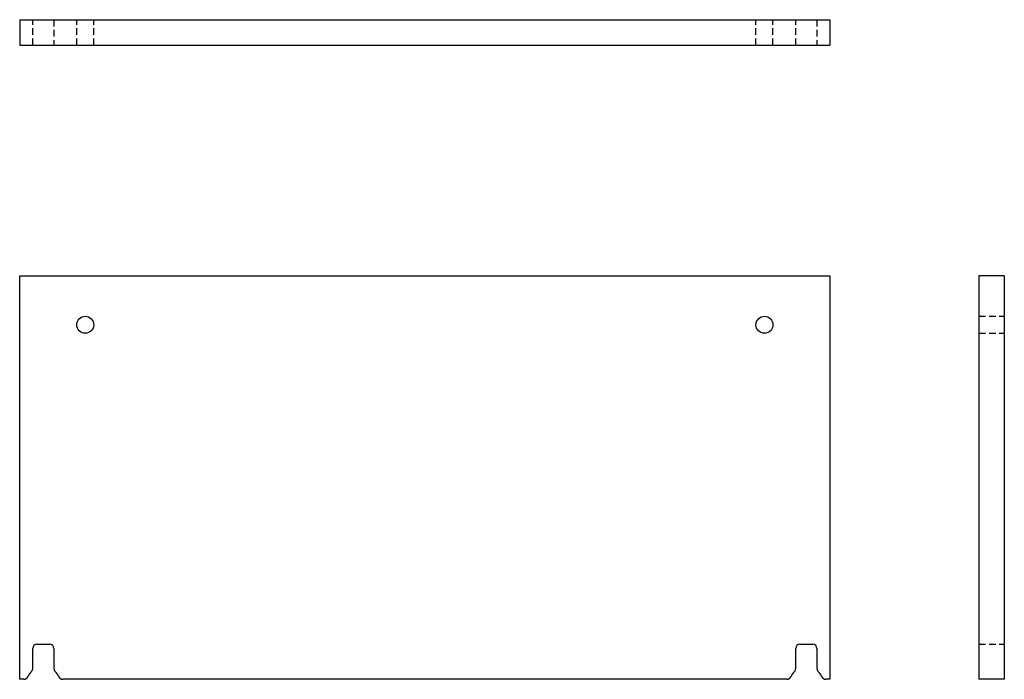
# Model space of a CAD drawing. Header units: inches. Extents: x 2 to 164, y 8 to 75.
# Tile 1 of 2: x 2 to 31, y 8 to 27. Entities that reach past the tile are written whole.
import ezdxf

# ---------------------------------------------------------------- set-up
doc = ezdxf.new("R2010")
doc.units = ezdxf.units.IN
doc.header["$MEASUREMENT"] = 0
doc.linetypes.add('DASHED_SPACE', pattern=[0.2067, 0.1654, -0.0413])
doc.layers.add('Hidden Edges(ANSI)', color=7, linetype='DASHED_SPACE', lineweight=25)
doc.layers.add('Visible Edges(ANSI)', color=7, linetype='Continuous', lineweight=25)

msp = doc.modelspace()

# ---------------------------------------------------------------- linework, layer by layer
at = {"layer": 'Hidden Edges(ANSI)', "ltscale": 1.209482}
for p, q in [((2.731, 26.288), (2.731, 27.038)), ((3.356, 27.038), (3.356, 26.288)), ((4.029, 26.288), (4.029, 27.038)), ((4.529, 26.288), (4.529, 27.038)), ((24.059, 26.288), (24.059, 27.038)), ((24.559, 26.288), (24.559, 27.038)), ((25.231, 26.288), (25.231, 27.038)), ((25.856, 27.038), (25.856, 26.288)), ((30.631, 18.297), (31.381, 18.297)), ((30.631, 17.797), (31.381, 17.797)), ((30.631, 8.631), (31.381, 8.631))]:
    msp.add_line(p, q, dxfattribs=at)
at = {"layer": 'Visible Edges(ANSI)'}
for p, q in [((2.347, 27.038), (26.241, 27.038)), ((2.347, 27.038), (2.347, 26.288)), ((26.241, 27.038), (26.241, 26.288)), ((2.347, 26.288), (26.241, 26.288)), ((2.347, 19.494), (26.241, 19.494)), ((2.347, 7.6), (2.347, 19.494)), ((26.241, 19.494), (26.241, 7.6)), ((30.631, 19.494), (30.631, 7.6)), ((31.381, 19.494), (30.631, 19.494)), ((31.381, 19.494), (31.381, 7.6)), ((2.731, 7.921), (2.731, 8.506)), ((2.856, 8.631), (3.231, 8.631)), ((3.356, 8.506), (3.356, 7.921)), ((25.231, 7.921), (25.231, 8.506)), ((25.356, 8.631), (25.731, 8.631)), ((25.856, 8.506), (25.856, 7.921)), ((2.471, 7.6), (2.347, 7.6)), ((24.971, 7.6), (3.617, 7.6)), ((26.241, 7.6), (26.117, 7.6)), ((31.381, 7.6), (30.631, 7.6))]:
    msp.add_line(p, q, dxfattribs=at)
for centre in [(4.279, 18.047), (24.309, 18.047)]:
    msp.add_circle(centre, 0.25, dxfattribs=at)
for centre, radius, start, end in [((2.856, 8.506), 0.125, 90, 180), ((3.231, 8.506), 0.125, 0, 90), ((25.356, 8.506), 0.125, 90, 180), ((25.731, 8.506), 0.125, 0, 90), ((2.606, 7.921), 0.125, 314.427, 0), ((3.481, 7.921), 0.125, 180, 225.573), ((25.106, 7.921), 0.125, 314.427, 0), ((25.981, 7.921), 0.125, 180, 225.573), ((2.471, 7.725), 0.125, 270, 336.4218), ((3.044, 7.475), 0.5, 134.427, 156.4218), ((3.044, 7.475), 0.5, 23.5782, 45.573), ((3.617, 7.725), 0.125, 203.5782, 270), ((24.971, 7.725), 0.125, 270, 336.4218), ((25.544, 7.475), 0.5, 134.427, 156.4218), ((25.544, 7.475), 0.5, 23.5782, 45.573), ((26.117, 7.725), 0.125, 203.5782, 270)]:
    msp.add_arc(centre, radius, start, end, dxfattribs=at)

doc.saveas('drawing.dxf')
